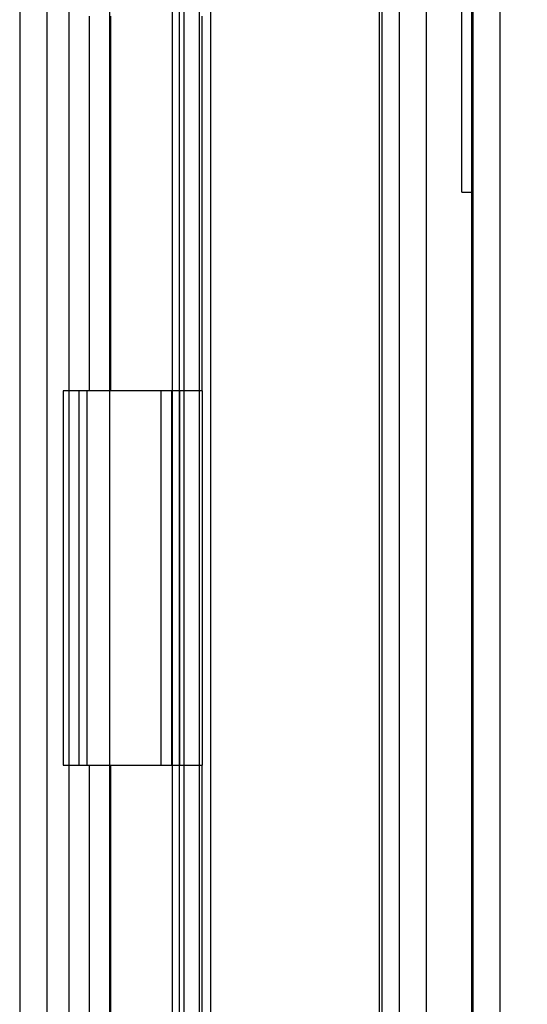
# Model space of a CAD drawing. Header units: inches. Extents: x 1 to 240, y -1 to 159.
# Tile 24 of 65: x 24.82 to 26.18, y 92.79 to 95.42. Entities that reach past the tile are written whole.
import ezdxf
from ezdxf.enums import TextEntityAlignment as Align
from ezdxf.lldxf.tags import DXFTag

# ---------------------------------------------------------------- set-up
doc = ezdxf.new("R2010")
doc.units = ezdxf.units.IN
doc.header["$MEASUREMENT"] = 0
for name, color, linetype in [('COM48603', 7, 'Continuous'), ('COM70220', 7, 'Continuous'), ('COM70726-4', 7, 'Continuous'), ('Default', 7, 'Continuous'), ('HNG10620-32B', 7, 'Continuous'), ('HNG10620-32C', 7, 'Continuous'), ('HNG10620-32P', 7, 'Continuous'), ('QLB20184', 7, 'Continuous')]:
    doc.layers.add(name, color=color, linetype=linetype)
doc.styles.add('SEACAD_Times_New_Roman', font='times.ttf')
tags = doc.linetypes.add('HIDDEN2', pattern=[0.1875, 0.125, -0.0625]).pattern_tags.tags
tags[6:7] = [DXFTag(74, 4), DXFTag(75, 0), DXFTag(340, '0'), DXFTag(46, 0.0), DXFTag(50, 0.0), DXFTag(44, 0.0), DXFTag(45, 0.0)]
tags[4:5] = [DXFTag(74, 4), DXFTag(75, 0), DXFTag(340, '0'), DXFTag(46, 0.0), DXFTag(50, 0.0), DXFTag(44, 0.0), DXFTag(45, 0.0)]
doc.dimstyles.new('HAMMOND_(STH_-_240x160)', dxfattribs={"dimtxt": 1, "dimasz": 1.25, "dimexe": 0.5, "dimexo": 0.5, "dimgap": 0.25, "dimtad": 0, "dimtih": 1, "dimtoh": 1, "dimlfac": 0.125, "dimzin": 0, "dimdsep": 46, "dimtxsty": 'SEACAD_Times_New_Roman', "dimblk1": '_SE_FILLED', "dimblk2": '_SE_FILLED', "dimsah": 1, "dimcen": 0.5, "dimadec": 0, "dimazin": 0, "dimtfac": 0.8, "dimtofl": 0, "dimtmove": 0, "dimatfit": 3, "dimfxl": 1, "dimtolj": 1, "dimtzin": 0, "dimarcsym": 0})

# ---------------------------------------------------------------- blocks, each defined once
blk = doc.blocks.new('SE6')
at = {"layer": 'COM48603', "color": 7, "linetype": 'HIDDEN2'}
for p, q in [((26.0342, 99.4226), (26.0342, 65.4336)), ((25.2312, 98.5552), (25.2312, 66.301)), ((25.3032, 98.5551), (25.3032, 66.301)), ((25.2628, 98.3754), (25.2628, 66.4808)), ((25.3337, 98.3754), (25.3337, 88.5306))]:
    blk.add_line(p, q, dxfattribs=at)
at = {"layer": 'COM48603', "color": 7, "linetype": 'Continuous'}
blk.add_line((26.1062, 99.4226), (26.1062, 65.4336), dxfattribs=at)
at = {"layer": 'COM70220', "color": 7, "linetype": 'HIDDEN2'}
for p, q in [((25.7842, 98.9056), (25.7842, 65.9506)), ((26.0302, 98.9056), (26.0302, 65.9506)), ((26.0322, 98.9056), (26.0322, 65.9506)), ((26.0332, 98.9056), (26.0332, 65.9506))]:
    blk.add_line(p, q, dxfattribs=at)
at = {"layer": 'COM70726-4', "color": 7, "linetype": 'HIDDEN2'}
for p, q in [((24.8242, 100.2731), (24.8242, 64.5831)), ((25.8372, 99.1413), (25.8372, 65.7148)), ((25.9092, 99.1413), (25.9092, 65.7148))]:
    blk.add_line(p, q, dxfattribs=at)
at = {"layer": 'COM70726-4', "color": 7, "linetype": 'Continuous'}
blk.add_line((24.8962, 100.2731), (24.8962, 64.5831), dxfattribs=at)
at = {"layer": 'HNG10620-32B', "color": 7, "linetype": 'HIDDEN2'}
for p, q in [((24.9562, 66.4281), (24.9562, 98.4281)), ((25.0106, 94.4281), (25.0106, 95.4281)), ((25.0679, 94.4281), (25.0679, 95.4281)), ((25.2512, 94.4281), (25.2512, 95.4281)), ((25.0106, 92.4281), (25.0106, 93.4281)), ((25.0679, 92.4281), (25.0679, 93.4281)), ((25.2512, 92.4281), (25.2512, 93.4281))]:
    blk.add_line(p, q, dxfattribs=at)
at = {"layer": 'HNG10620-32B', "color": 7, "linetype": 'Continuous'}
for p, q in [((25.3112, 94.4281), (25.3112, 95.4281)), ((25.0487, 94.4281), (24.94, 94.4281)), ((24.94, 94.4281), (24.94, 93.4281)), ((24.9824, 94.4281), (24.9824, 93.4281)), ((25.3112, 94.4281), (25.0487, 94.4281)), ((24.94, 93.4281), (25.0487, 93.4281)), ((25.0487, 93.4281), (25.3112, 93.4281)), ((25.3112, 92.4281), (25.3112, 93.4281))]:
    blk.add_line(p, q, dxfattribs=at)
at = {"layer": 'HNG10620-32C', "color": 7, "linetype": 'HIDDEN2'}
for p, q in [((25.7912, 98.4281), (25.7912, 66.4281)), ((25.0637, 94.4281), (25.0637, 93.4281)), ((25.2012, 94.4281), (25.2012, 93.4281)), ((25.2292, 94.4281), (25.2292, 93.4281)), ((25.2512, 94.4281), (25.2512, 93.4281))]:
    blk.add_line(p, q, dxfattribs=at)
at = {"layer": 'HNG10620-32C', "color": 7, "linetype": 'Continuous'}
for p, q in [((25.0037, 94.4281), (25.0037, 93.4281)), ((25.3112, 94.4281), (25.0487, 94.4281)), ((25.3112, 94.4281), (25.3112, 93.4281)), ((25.0487, 93.4281), (25.3112, 93.4281))]:
    blk.add_line(p, q, dxfattribs=at)
at = {"layer": 'HNG10620-32P', "color": 7, "linetype": 'HIDDEN2'}
for p, q in [((25.0637, 97.9892), (25.0637, 66.4281)), ((25.2512, 66.4281), (25.2512, 97.9892))]:
    blk.add_line(p, q, dxfattribs=at)
at = {"layer": 'QLB20184', "color": 7, "linetype": 'HIDDEN2'}
for p, q in [((26.0042, 95.3336), (26.0042, 97.0836)), ((26.0042, 94.9586), (26.0042, 95.3336)), ((26.0042, 94.9586), (26.0342, 94.9586))]:
    blk.add_line(p, q, dxfattribs=at)
blk = doc.blocks.new('DMBLK2327')
at = {"layer": 'Default', "linetype": 'Continuous'}
for points in [[(30.565, 98.2806), (30.3567, 99.5306), (30.1483, 98.2806)], [(30.565, 66.5756), (30.1483, 66.5756), (30.3567, 65.3256)]]:
    blk.add_hatch(color=7, dxfattribs=at).paths.add_polyline_path(points)
at = {"layer": 'Default', "color": 7, "linetype": 'Continuous'}
for p, q in [((25.8392, 99.5306), (30.8567, 99.5306)), ((30.3567, 99.5306), (30.3567, 83.2781)), ((30.3567, 80.4281), (30.3567, 65.3256)), ((25.8392, 65.3256), (30.8567, 65.3256))]:
    blk.add_line(p, q, dxfattribs=at)
at = {"layer": 'Default', "color": 7, "linetype": 'Continuous', "style": 'SEACAD_Times_New_Roman'}
for s, p in [('34.21', (28.6505, 82.9281)), ('DOOR', (28.2595, 81.4281))]:
    blk.add_text(s, height=1, dxfattribs=at).set_placement(p, align=Align.TOP_LEFT)
blk = doc.blocks.new('_SE_FILLED')
at = {"color": 0}
blk.add_line((0, 0), (-1, 0), dxfattribs=at)
blk.add_solid([(0, 0), (-1, -0.1665), (-1, 0.1665), (0, 0)], dxfattribs=at)

msp = doc.modelspace()

# ---------------------------------------------------------------- block references
at = {"layer": 'Default'}
msp.add_blockref('SE6', (0, 0), dxfattribs=at)

# ---------------------------------------------------------------- dimensions: what is measured, and where the dimension line sits
at = {"layer": 'Default', "color": 7, "linetype": 'Continuous'}
dim = msp.add_linear_dim(base=(30.3566524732, 99.5305898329), p1=(25.339190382, 99.5305898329), p2=(25.339190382, 65.3255898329), angle=270, text='\\A1;<>\\PDOOR', dimstyle='HAMMOND_(STH_-_240x160)', override={"dimlfac": 1}, dxfattribs=at)
dim.commit()
dim.dimension.update_dxf_attribs({"geometry": 'DMBLK2327', "text_midpoint": (30.3566524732, 82.4280894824), "dimtype": 161})

doc.saveas('drawing.dxf')
